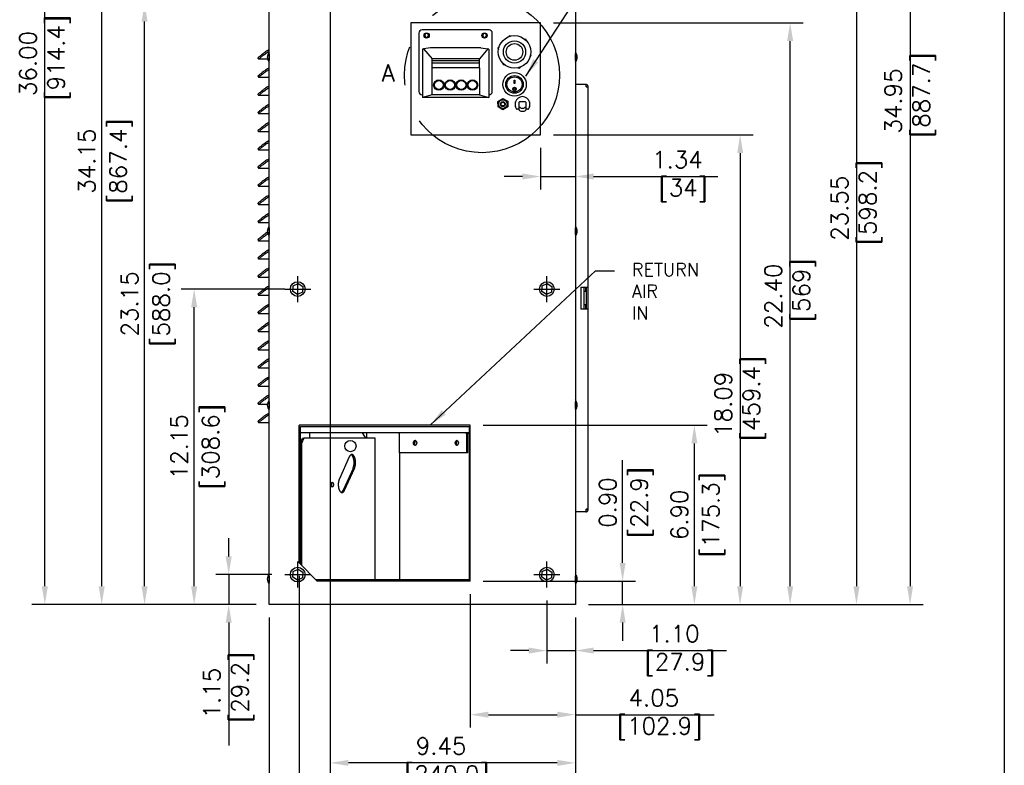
# Model space of a CAD drawing. Header units: inches. Extents: x -1 to 102, y 3 to 82.
# Tile 16 of 17: x 64 to 102, y 30 to 59. Entities that reach past the tile are written whole.
import ezdxf
from ezdxf.lldxf.tags import DXFTag

# ---------------------------------------------------------------- set-up
doc = ezdxf.new("R2010")
doc.units = ezdxf.units.IN
doc.header["$LTSCALE"] = 12
doc.header["$MEASUREMENT"] = 0
doc.header["$PDSIZE"] = -1
for name, pattern in [('CENTER', [2, 1.25, -0.25, 0.25, -0.25]), ('PHANTOM2', [1.25, 0.625, -0.125, 0.125, -0.125, 0.125, -0.125]), ('SLD-Solid', [0])]:
    doc.linetypes.add(name, pattern=pattern)
for name, color, linetype in [('.190X32_NUT_-_.3', 7, 'Continuous'), ('10800_NE8000-486', 7, 'Continuous'), ('20004__CHASSIS__', 7, 'Continuous'), ('CENTER LINE', 40, 'CENTER'), ('COMPRESSION_STRA', 7, 'Continuous'), ('LATCH', 7, 'Continuous'), ('phantom', 4, 'PHANTOM2'), ('POWER_CORD_RETRO', 7, 'Continuous'), ('SCREW___HEX_HEAD', 7, 'Continuous'), ('STRAIN_RELIEF__S', 7, 'Continuous'), ('SWITCH_CHERRY_RR', 7, 'Continuous'), ('WAGO_828_TERMINA', 7, 'Continuous')]:
    doc.layers.add(name, color=color, linetype=linetype)
for name, color, linetype, lineweight in [('DIMENSIONS', 140, 'SLD-Solid', 25), ('DIMENSIONS @ 1', 140, 'SLD-Solid', 25), ('TEXT', 140, 'SLD-Solid', 25), ('TEXT @ 1', 140, 'SLD-Solid', 25)]:
    doc.layers.add(name, color=color, linetype=linetype, lineweight=lineweight)
doc.styles.add('ROMANS', font='romans.shx')
tags = doc.linetypes.add('HIDDEN2', pattern=[0.1875, 0.125, -0.0625]).pattern_tags.tags
tags[6:7] = [DXFTag(74, 4), DXFTag(75, 0), DXFTag(340, '0'), DXFTag(46, 0.0), DXFTag(50, 0.0), DXFTag(44, 0.0), DXFTag(45, 0.0)]
tags[4:5] = [DXFTag(74, 4), DXFTag(75, 0), DXFTag(340, '0'), DXFTag(46, 0.0), DXFTag(50, 0.0), DXFTag(44, 0.0), DXFTag(45, 0.0)]
doc.dimstyles.new('FSTD1', dxfattribs={"dimtxt": 0.65, "dimasz": 0.7, "dimexe": 0.5, "dimexo": 0.5, "dimgap": 0.25, "dimtad": 1, "dimzin": 9, "dimdsep": 46, "dimtxsty": 'ROMANS', "dimcen": 0, "dimadec": 0, "dimazin": 0, "dimtfac": 1, "dimtmove": 0, "dimatfit": 3, "dimfxl": 0, "dimtolj": 1, "dimarcsym": 0})

# ---------------------------------------------------------------- blocks, each defined once
blk = doc.blocks.new('*D111')
at = {"layer": 'Defpoints', "color": 0}
for p in [(71.902, 37.35), (74.064, 37.35), (73.463, 36.2)]:
    blk.add_point(p, dxfattribs=at)
at = {"layer": 'DIMENSIONS', "color": 0, "lineweight": -2}
for p, q in [((71.902, 38.05), (71.902, 38.75)), ((73.564, 37.35), (71.402, 37.35)), ((71.902, 37.35), (71.902, 36.2)), ((72.963, 36.2), (71.402, 36.2)), ((71.902, 35.5), (71.902, 30.771))]:
    blk.add_line(p, q, dxfattribs=at)
at = {"layer": 'DIMENSIONS', "color": 0}
for points in [[(71.785, 38.05), (72.019, 38.05), (71.902, 37.35)], [(71.785, 35.5), (72.019, 35.5), (71.902, 36.2)]]:
    blk.add_solid(points, dxfattribs=at)
at = {"layer": 'DIMENSIONS', "color": 0, "insert": (71.902, 32.785), "char_height": 0.65, "attachment_point": 5, "rotation": 90, "style": 'ROMANS'}
blk.add_mtext('\\A1;1.15\\P [29.2]', dxfattribs=at)
blk = doc.blocks.new('*D112')
at = {"layer": 'Defpoints', "color": 0}
for p in [(70.571, 48.35), (74.563, 48.35), (73.463, 36.2)]:
    blk.add_point(p, dxfattribs=at)
at = {"layer": 'DIMENSIONS', "color": 0, "lineweight": -2}
for p, q in [((74.063, 48.35), (70.071, 48.35)), ((70.571, 36.9), (70.571, 47.65)), ((72.963, 36.2), (70.071, 36.2))]:
    blk.add_line(p, q, dxfattribs=at)
at = {"layer": 'DIMENSIONS', "color": 0}
for points in [[(70.454, 47.65), (70.688, 47.65), (70.571, 48.35)], [(70.454, 36.9), (70.688, 36.9), (70.571, 36.2)]]:
    blk.add_solid(points, dxfattribs=at)
at = {"layer": 'DIMENSIONS', "color": 0, "char_height": 0.65, "attachment_point": 5, "rotation": 90, "style": 'ROMANS'}
for s, insert in [('\\A1;12.15', (69.996, 42.275)), ('\\A1;[308.6]', (71.316, 42.275))]:
    blk.add_mtext(s, dxfattribs=dict(at, insert=insert))
blk = doc.blocks.new('*D113')
at = {"layer": 'Defpoints', "color": 0}
for p in [(68.661, 59.35), (74.064, 59.35), (73.463, 36.2)]:
    blk.add_point(p, dxfattribs=at)
at = {"layer": 'DIMENSIONS', "color": 0, "lineweight": -2}
for p, q in [((73.564, 59.35), (68.161, 59.35)), ((68.661, 36.9), (68.661, 58.65)), ((72.963, 36.2), (68.161, 36.2))]:
    blk.add_line(p, q, dxfattribs=at)
at = {"layer": 'DIMENSIONS', "color": 0}
for points in [[(68.545, 58.65), (68.778, 58.65), (68.661, 59.35)], [(68.545, 36.9), (68.778, 36.9), (68.661, 36.2)]]:
    blk.add_solid(points, dxfattribs=at)
at = {"layer": 'DIMENSIONS', "color": 0, "char_height": 0.65, "attachment_point": 5, "rotation": 90, "style": 'ROMANS'}
for s, insert in [('\\A1;[588.0]', (69.407, 47.775)), ('\\A1;23.15', (68.086, 47.775))]:
    blk.add_mtext(s, dxfattribs=dict(at, insert=insert))
blk = doc.blocks.new('*D95')
at = {"layer": 'Defpoints', "color": 0}
for p in [(67.008, 70.35), (74.064, 70.35), (73.463, 36.2)]:
    blk.add_point(p, dxfattribs=at)
at = {"layer": 'DIMENSIONS', "color": 0, "lineweight": -2}
for p, q in [((73.564, 70.35), (66.508, 70.35)), ((67.008, 36.9), (67.008, 69.65)), ((72.963, 36.2), (66.508, 36.2))]:
    blk.add_line(p, q, dxfattribs=at)
at = {"layer": 'DIMENSIONS', "color": 0}
for points in [[(66.892, 69.65), (67.125, 69.65), (67.008, 70.35)], [(66.892, 36.9), (67.125, 36.9), (67.008, 36.2)]]:
    blk.add_solid(points, dxfattribs=at)
at = {"layer": 'DIMENSIONS', "color": 0, "char_height": 0.65, "attachment_point": 5, "rotation": 90, "style": 'ROMANS'}
for s, insert in [('\\A1;34.15', (66.433, 53.275)), ('\\A1;[867.4]', (67.753, 53.275))]:
    blk.add_mtext(s, dxfattribs=dict(at, insert=insert))
blk = doc.blocks.new('*D96')
at = {"layer": 'Defpoints', "color": 0}
for p in [(81.211, 37.1), (87.083, 37.1), (85.263, 36.2)]:
    blk.add_point(p, dxfattribs=at)
at = {"layer": 'DIMENSIONS', "color": 0, "lineweight": -2}
for p, q in [((87.083, 37.8), (87.083, 41.754)), ((81.711, 37.1), (87.583, 37.1)), ((87.083, 36.2), (87.083, 37.1)), ((85.763, 36.2), (87.583, 36.2)), ((87.083, 35.5), (87.083, 34.8))]:
    blk.add_line(p, q, dxfattribs=at)
at = {"layer": 'DIMENSIONS', "color": 0}
for points in [[(86.966, 37.8), (87.199, 37.8), (87.083, 37.1)], [(86.966, 35.5), (87.199, 35.5), (87.083, 36.2)]]:
    blk.add_solid(points, dxfattribs=at)
at = {"layer": 'DIMENSIONS', "color": 0, "char_height": 0.65, "attachment_point": 5, "rotation": 90, "style": 'ROMANS'}
for s, insert in [('\\A1;[22.9]', (87.828, 40.127)), ('\\A1;0.90', (86.508, 40.127))]:
    blk.add_mtext(s, dxfattribs=dict(at, insert=insert))
blk = doc.blocks.new('*D97')
at = {"layer": 'Defpoints', "color": 0}
for p in [(81.211, 43.103), (89.847, 43.103), (85.263, 36.2)]:
    blk.add_point(p, dxfattribs=at)
at = {"layer": 'DIMENSIONS', "color": 0, "lineweight": -2}
for p, q in [((81.711, 43.103), (90.347, 43.103)), ((89.847, 36.9), (89.847, 42.403)), ((85.763, 36.2), (90.347, 36.2))]:
    blk.add_line(p, q, dxfattribs=at)
at = {"layer": 'DIMENSIONS', "color": 0}
for points in [[(89.73, 42.403), (89.964, 42.403), (89.847, 43.103)], [(89.73, 36.9), (89.964, 36.9), (89.847, 36.2)]]:
    blk.add_solid(points, dxfattribs=at)
at = {"layer": 'DIMENSIONS', "color": 0, "char_height": 0.65, "attachment_point": 5, "rotation": 90, "style": 'ROMANS'}
for s, insert in [('\\A1;[175.3]', (90.592, 39.651)), ('\\A1;6.90', (89.272, 39.651))]:
    blk.add_mtext(s, dxfattribs=dict(at, insert=insert))
blk = doc.blocks.new('*D98')
at = {"layer": 'Defpoints', "color": 0}
for p in [(83.923, 58.6), (93.538, 58.6), (85.263, 36.2)]:
    blk.add_point(p, dxfattribs=at)
at = {"layer": 'DIMENSIONS', "color": 0, "lineweight": -2}
for p, q in [((84.423, 58.6), (94.038, 58.6)), ((93.538, 36.9), (93.538, 57.9)), ((85.763, 36.2), (94.038, 36.2))]:
    blk.add_line(p, q, dxfattribs=at)
at = {"layer": 'DIMENSIONS', "color": 0}
for points in [[(93.421, 57.9), (93.655, 57.9), (93.538, 58.6)], [(93.421, 36.9), (93.655, 36.9), (93.538, 36.2)]]:
    blk.add_solid(points, dxfattribs=at)
at = {"layer": 'DIMENSIONS', "color": 0, "insert": (93.538, 48.078), "char_height": 0.65, "attachment_point": 5, "rotation": 90, "style": 'ROMANS'}
blk.add_mtext('\\A1;22.40\\P [569]', dxfattribs=at)
blk = doc.blocks.new('*D99')
at = {"layer": 'Defpoints', "color": 0}
for p in [(83.923, 54.287), (85.263, 36.2), (91.612, 36.2)]:
    blk.add_point(p, dxfattribs=at)
at = {"layer": 'DIMENSIONS', "color": 0, "lineweight": -2}
for p, q in [((84.423, 54.287), (92.112, 54.287)), ((91.612, 53.587), (91.612, 36.9)), ((85.763, 36.2), (92.112, 36.2))]:
    blk.add_line(p, q, dxfattribs=at)
at = {"layer": 'DIMENSIONS', "color": 0}
for points in [[(91.496, 53.587), (91.729, 53.587), (91.612, 54.287)], [(91.496, 36.9), (91.729, 36.9), (91.612, 36.2)]]:
    blk.add_solid(points, dxfattribs=at)
at = {"layer": 'DIMENSIONS', "color": 0, "insert": (91.612, 43.911), "char_height": 0.65, "attachment_point": 5, "rotation": 90, "style": 'ROMANS'}
blk.add_mtext('\\A1;18.09\\P [459.4]', dxfattribs=at)
blk = doc.blocks.new('*D100')
at = {"layer": 'Defpoints', "color": 0}
for p in [(82.913, 59.75), (85.263, 36.2), (96.094, 36.2)]:
    blk.add_point(p, dxfattribs=at)
at = {"layer": 'DIMENSIONS', "color": 0, "lineweight": -2}
for p, q in [((83.413, 59.75), (96.594, 59.75)), ((96.094, 59.05), (96.094, 36.9)), ((85.763, 36.2), (96.594, 36.2))]:
    blk.add_line(p, q, dxfattribs=at)
at = {"layer": 'DIMENSIONS', "color": 0}
for points in [[(95.977, 59.05), (96.211, 59.05), (96.094, 59.75)], [(95.977, 36.9), (96.211, 36.9), (96.094, 36.2)]]:
    blk.add_solid(points, dxfattribs=at)
at = {"layer": 'DIMENSIONS', "color": 0, "insert": (96.094, 51.461), "char_height": 0.65, "attachment_point": 5, "rotation": 90, "style": 'ROMANS'}
blk.add_mtext('\\A1;23.55\\P [598.2]', dxfattribs=at)
blk = doc.blocks.new('*D101')
at = {"layer": 'Defpoints', "color": 0}
for p in [(82.913, 71.15), (85.263, 36.2), (98.16, 36.2)]:
    blk.add_point(p, dxfattribs=at)
at = {"layer": 'DIMENSIONS', "color": 0, "lineweight": -2}
for p, q in [((83.413, 71.15), (98.66, 71.15)), ((98.16, 70.45), (98.16, 36.9)), ((85.763, 36.2), (98.66, 36.2))]:
    blk.add_line(p, q, dxfattribs=at)
at = {"layer": 'DIMENSIONS', "color": 0}
for points in [[(98.043, 70.45), (98.276, 70.45), (98.16, 71.15)], [(98.043, 36.9), (98.276, 36.9), (98.16, 36.2)]]:
    blk.add_solid(points, dxfattribs=at)
at = {"layer": 'DIMENSIONS', "color": 0, "insert": (98.16, 55.594), "char_height": 0.65, "attachment_point": 5, "rotation": 90, "style": 'ROMANS'}
blk.add_mtext('\\A1;34.95\\P [887.7]', dxfattribs=at)
blk = doc.blocks.new('*D102')
at = {"layer": 'Defpoints', "color": 0}
for p in [(64.817, 72.2), (73.463, 72.2), (73.463, 36.2)]:
    blk.add_point(p, dxfattribs=at)
at = {"layer": 'DIMENSIONS', "color": 0, "lineweight": -2}
for p, q in [((72.963, 72.2), (64.317, 72.2)), ((64.817, 36.9), (64.817, 71.5)), ((72.963, 36.2), (64.317, 36.2))]:
    blk.add_line(p, q, dxfattribs=at)
at = {"layer": 'DIMENSIONS', "color": 0}
for points in [[(64.701, 71.5), (64.934, 71.5), (64.817, 72.2)], [(64.701, 36.9), (64.934, 36.9), (64.817, 36.2)]]:
    blk.add_solid(points, dxfattribs=at)
at = {"layer": 'DIMENSIONS', "color": 0, "insert": (64.817, 57.037), "char_height": 0.65, "attachment_point": 5, "rotation": 90, "style": 'ROMANS'}
blk.add_mtext('\\A1;36.00\\P [914.4]', dxfattribs=at)
blk = doc.blocks.new('*D103')
at = {"layer": 'Defpoints', "color": 0}
for p in [(81.211, 37.1), (85.263, 36.2), (81.211, 31.955)]:
    blk.add_point(p, dxfattribs=at)
at = {"layer": 'DIMENSIONS', "color": 0, "lineweight": -2}
for p, q in [((81.211, 36.6), (81.211, 31.455)), ((85.263, 35.7), (85.263, 31.455)), ((81.911, 31.955), (84.563, 31.955)), ((85.263, 31.955), (90.61, 31.955))]:
    blk.add_line(p, q, dxfattribs=at)
at = {"layer": 'DIMENSIONS', "color": 0}
for points in [[(81.911, 32.072), (81.911, 31.839), (81.211, 31.955)], [(84.563, 32.072), (84.563, 31.839), (85.263, 31.955)]]:
    blk.add_solid(points, dxfattribs=at)
at = {"layer": 'DIMENSIONS', "color": 0, "insert": (88.287, 31.955), "char_height": 0.65, "attachment_point": 5, "style": 'ROMANS'}
blk.add_mtext('\\A1;4.05\\P [102.9]', dxfattribs=at)
blk = doc.blocks.new('*D104')
at = {"layer": 'Defpoints', "color": 0}
for p in [(74.614, 37.8), (85.263, 36.2), (74.614, 27.657)]:
    blk.add_point(p, dxfattribs=at)
at = {"layer": 'DIMENSIONS', "color": 0, "lineweight": -2}
for p, q in [((74.614, 37.3), (74.614, 27.157)), ((85.263, 35.7), (85.263, 27.157)), ((84.563, 27.657), (75.314, 27.657))]:
    blk.add_line(p, q, dxfattribs=at)
at = {"layer": 'DIMENSIONS', "color": 0}
for points in [[(75.314, 27.773), (75.314, 27.54), (74.614, 27.657)], [(84.563, 27.773), (84.563, 27.54), (85.263, 27.657)]]:
    blk.add_solid(points, dxfattribs=at)
at = {"layer": 'DIMENSIONS', "color": 0, "char_height": 0.65, "attachment_point": 5, "style": 'ROMANS'}
for s, insert in [('\\A1;10.65', (79.939, 28.232)), ('\\A1;[270.5]', (79.939, 26.911))]:
    blk.add_mtext(s, dxfattribs=dict(at, insert=insert))
blk = doc.blocks.new('*D106')
at = {"layer": 'Defpoints', "color": 0}
for p in [(73.463, 36.2), (85.263, 36.2), (73.463, 24.996)]:
    blk.add_point(p, dxfattribs=at)
at = {"layer": 'DIMENSIONS', "color": 0, "lineweight": -2}
for p, q in [((73.463, 35.7), (73.463, 24.496)), ((85.263, 35.7), (85.263, 24.496)), ((84.563, 24.996), (74.163, 24.996))]:
    blk.add_line(p, q, dxfattribs=at)
at = {"layer": 'DIMENSIONS', "color": 0}
for points in [[(74.163, 25.112), (74.163, 24.879), (73.463, 24.996)], [(84.563, 25.112), (84.563, 24.879), (85.263, 24.996)]]:
    blk.add_solid(points, dxfattribs=at)
at = {"layer": 'DIMENSIONS', "color": 0, "insert": (77.88, 24.996), "char_height": 0.65, "attachment_point": 5, "style": 'ROMANS'}
blk.add_mtext('\\A1;11.80\\P [299.7]', dxfattribs=at)
blk = doc.blocks.new('*D107')
at = {"layer": 'Defpoints', "color": 0}
for p in [(84.163, 36.85), (85.263, 36.2), (84.163, 34.424)]:
    blk.add_point(p, dxfattribs=at)
at = {"layer": 'DIMENSIONS', "color": 0, "lineweight": -2}
for p, q in [((84.163, 36.35), (84.163, 33.924)), ((85.263, 35.7), (85.263, 33.924)), ((83.463, 34.424), (82.763, 34.424)), ((84.163, 34.424), (85.263, 34.424)), ((85.963, 34.424), (91.089, 34.424))]:
    blk.add_line(p, q, dxfattribs=at)
at = {"layer": 'DIMENSIONS', "color": 0}
for points in [[(83.463, 34.541), (83.463, 34.307), (84.163, 34.424)], [(85.963, 34.541), (85.963, 34.307), (85.263, 34.424)]]:
    blk.add_solid(points, dxfattribs=at)
at = {"layer": 'DIMENSIONS', "color": 0, "insert": (89.075, 34.424), "char_height": 0.65, "attachment_point": 5, "style": 'ROMANS'}
blk.add_mtext('\\A1;1.10\\P [27.9]', dxfattribs=at)
blk = doc.blocks.new('*D109')
at = {"layer": 'Defpoints', "color": 0}
for p in [(75.813, 60.734), (85.263, 36.173), (75.813, 30.098)]:
    blk.add_point(p, dxfattribs=at)
at = {"layer": 'DIMENSIONS', "color": 0, "lineweight": -2}
for p, q in [((75.813, 60.234), (75.813, 29.598)), ((85.263, 35.673), (85.263, 29.598)), ((84.563, 30.098), (76.513, 30.098))]:
    blk.add_line(p, q, dxfattribs=at)
at = {"layer": 'DIMENSIONS', "color": 0}
for points in [[(76.513, 30.214), (76.513, 29.981), (75.813, 30.098)], [(84.563, 30.214), (84.563, 29.981), (85.263, 30.098)]]:
    blk.add_solid(points, dxfattribs=at)
at = {"layer": 'DIMENSIONS', "color": 0, "insert": (80.088, 30.098), "char_height": 0.65, "attachment_point": 5, "style": 'ROMANS'}
blk.add_mtext('\\A1;9.45\\P [240.0]', dxfattribs=at)
blk = doc.blocks.new('*D110')
at = {"layer": 'Defpoints', "color": 0}
for p in [(78.923, 77.216), (85.263, 72.2), (78.923, 58.6)]:
    blk.add_point(p, dxfattribs=at)
at = {"layer": 'DIMENSIONS', "color": 0, "lineweight": -2}
for p, q in [((78.923, 59.1), (78.923, 77.716)), ((85.263, 72.7), (85.263, 77.716)), ((84.563, 77.216), (79.623, 77.216))]:
    blk.add_line(p, q, dxfattribs=at)
at = {"layer": 'DIMENSIONS', "color": 0}
for points in [[(79.623, 77.332), (79.623, 77.099), (78.923, 77.216)], [(84.563, 77.332), (84.563, 77.099), (85.263, 77.216)]]:
    blk.add_solid(points, dxfattribs=at)
at = {"layer": 'DIMENSIONS', "color": 0, "insert": (82.312, 77.216), "char_height": 0.65, "attachment_point": 5, "style": 'ROMANS'}
blk.add_mtext('\\A1;6.34\\P [161.0]', dxfattribs=at)
blk = doc.blocks.new('*D114')
at = {"layer": 'Defpoints', "color": 0}
for p in [(83.923, 54.287), (85.263, 53.093), (83.923, 52.685)]:
    blk.add_point(p, dxfattribs=at)
at = {"layer": 'DIMENSIONS', "color": 0, "lineweight": -2}
for p, q in [((83.923, 53.787), (83.923, 52.185)), ((83.223, 52.685), (82.523, 52.685)), ((83.923, 52.685), (85.263, 52.685)), ((85.263, 52.593), (85.263, 52.185)), ((85.963, 52.685), (90.746, 52.685))]:
    blk.add_line(p, q, dxfattribs=at)
at = {"layer": 'DIMENSIONS', "color": 0}
for points in [[(83.223, 52.801), (83.223, 52.568), (83.923, 52.685)], [(85.963, 52.801), (85.963, 52.568), (85.263, 52.685)]]:
    blk.add_solid(points, dxfattribs=at)
at = {"layer": 'DIMENSIONS', "color": 0, "insert": (89.196, 52.685), "char_height": 0.65, "attachment_point": 5, "style": 'ROMANS'}
blk.add_mtext('\\A1;1.34\\P [34]', dxfattribs=at)

msp = doc.modelspace()

# ---------------------------------------------------------------- linework, layer by layer
at = {"layer": '.190X32_NUT_-_.3', "color": 7, "linetype": 'Continuous'}
for p, q in [((82.279, 55.579), (82.466, 55.689)), ((82.281, 55.363), (82.279, 55.579)), ((82.466, 55.689), (82.654, 55.583)), ((82.654, 55.583), (82.656, 55.366)), ((82.47, 55.256), (82.281, 55.363)), ((82.656, 55.366), (82.47, 55.256))]:
    msp.add_line(p, q, dxfattribs=at)
msp.add_circle((82.468, 55.473), 0.17, dxfattribs=at)
for p, q in [((73.463, 36.2), (73.463, 72.2)), ((85.263, 72.2), (85.263, 36.2)), ((73.393, 57.533), (73.463, 57.582)), ((73.426, 57.485), (73.463, 57.511)), ((73.027, 57.247), (73.06, 57.199)), ((73.399, 57.199), (73.062, 57.199)), ((73.027, 56.547), (73.06, 56.499)), ((73.393, 56.833), (73.463, 56.882)), ((73.426, 56.785), (73.463, 56.811)), ((73.463, 56.499), (73.062, 56.499)), ((73.393, 56.133), (73.463, 56.182)), ((85.674, 56.228), (85.263, 56.228)), ((85.674, 56.135), (85.674, 56.228)), ((73.027, 55.847), (73.06, 55.799)), ((73.463, 55.799), (73.062, 55.799)), ((73.426, 56.085), (73.463, 56.111)), ((85.675, 56.135), (85.674, 56.135)), ((85.674, 56.135), (85.675, 56.135)), ((85.675, 56.135), (85.759, 56.135)), ((85.759, 48.425), (85.759, 56.135)), ((73.393, 55.433), (73.463, 55.482)), ((73.426, 55.385), (73.463, 55.411)), ((73.027, 55.147), (73.06, 55.099)), ((73.463, 55.099), (73.062, 55.099)), ((73.393, 54.733), (73.463, 54.782)), ((73.426, 54.685), (73.463, 54.711)), ((73.027, 54.447), (73.06, 54.399)), ((73.463, 54.399), (73.062, 54.399)), ((73.393, 54.033), (73.463, 54.082)), ((73.426, 53.985), (73.463, 54.011)), ((73.027, 53.747), (73.06, 53.699)), ((73.463, 53.699), (73.062, 53.699)), ((73.393, 53.333), (73.463, 53.382)), ((73.426, 53.285), (73.463, 53.311)), ((73.027, 53.047), (73.06, 52.999)), ((73.463, 52.999), (73.062, 52.999)), ((73.393, 52.633), (73.463, 52.682)), ((73.426, 52.585), (73.463, 52.611)), ((73.027, 52.347), (73.06, 52.299)), ((73.463, 52.299), (73.062, 52.299)), ((73.027, 51.647), (73.06, 51.599)), ((73.393, 51.933), (73.463, 51.982)), ((73.426, 51.885), (73.463, 51.911)), ((73.463, 51.599), (73.062, 51.599)), ((73.393, 51.233), (73.463, 51.282)), ((73.027, 50.947), (73.06, 50.899)), ((73.463, 50.899), (73.062, 50.899)), ((73.426, 51.185), (73.463, 51.211)), ((73.027, 50.247), (73.06, 50.199)), ((73.463, 50.199), (73.062, 50.199)), ((73.393, 49.833), (73.463, 49.882)), ((73.426, 49.785), (73.463, 49.811)), ((73.027, 49.547), (73.06, 49.499)), ((73.463, 49.499), (73.062, 49.499)), ((73.393, 49.133), (73.463, 49.182)), ((73.426, 49.085), (73.463, 49.111)), ((73.027, 48.847), (73.06, 48.799)), ((73.463, 48.799), (73.062, 48.799)), ((73.393, 48.433), (73.463, 48.482)), ((73.426, 48.385), (73.463, 48.411)), ((74.371, 48.252), (74.383, 48.467)), ((74.551, 48.135), (74.371, 48.252)), ((74.383, 48.467), (74.575, 48.565)), ((74.743, 48.232), (74.551, 48.135)), ((74.575, 48.565), (74.755, 48.447)), ((74.755, 48.447), (74.743, 48.232)), ((83.971, 48.252), (83.983, 48.467)), ((84.151, 48.135), (83.971, 48.252)), ((83.983, 48.467), (84.175, 48.565)), ((84.343, 48.232), (84.151, 48.135)), ((84.175, 48.565), (84.355, 48.447)), ((84.355, 48.447), (84.343, 48.232)), ((85.468, 48.425), (85.675, 48.425)), ((85.468, 48.425), (85.468, 47.575)), ((85.603, 47.575), (85.603, 48.425)), ((85.648, 48.25), (85.603, 48.25)), ((85.648, 48.425), (85.648, 48.25)), ((85.675, 48.425), (85.759, 48.425)), ((85.683, 48.425), (85.683, 47.575)), ((85.745, 48.425), (85.745, 47.575)), ((73.027, 48.147), (73.06, 48.099)), ((73.463, 48.099), (73.062, 48.099)), ((73.027, 47.447), (73.06, 47.399)), ((73.393, 47.733), (73.463, 47.782)), ((73.426, 47.685), (73.463, 47.711)), ((85.675, 47.575), (85.468, 47.575)), ((85.603, 47.75), (85.648, 47.75)), ((85.648, 47.75), (85.648, 47.575)), ((85.759, 47.575), (85.675, 47.575)), ((85.759, 39.865), (85.759, 47.575)), ((73.463, 47.399), (73.062, 47.399)), ((73.393, 47.033), (73.463, 47.082)), ((73.027, 46.747), (73.06, 46.699)), ((73.463, 46.699), (73.062, 46.699)), ((73.426, 46.985), (73.463, 47.011)), ((73.393, 46.333), (73.463, 46.382)), ((73.426, 46.285), (73.463, 46.311)), ((73.027, 46.047), (73.06, 45.999)), ((73.463, 45.999), (73.062, 45.999)), ((73.393, 45.633), (73.463, 45.682)), ((73.426, 45.585), (73.463, 45.611)), ((73.027, 45.347), (73.06, 45.299)), ((73.463, 45.299), (73.062, 45.299)), ((73.393, 44.933), (73.463, 44.982)), ((73.426, 44.885), (73.463, 44.911)), ((73.027, 44.647), (73.06, 44.599)), ((73.463, 44.599), (73.062, 44.599)), ((73.393, 44.233), (73.463, 44.282)), ((73.426, 44.185), (73.463, 44.211)), ((73.027, 43.947), (73.06, 43.899)), ((73.389, 43.899), (73.062, 43.899)), ((73.393, 43.533), (73.463, 43.582)), ((73.426, 43.485), (73.463, 43.511)), ((73.027, 43.247), (73.06, 43.199)), ((73.463, 43.199), (73.062, 43.199)), ((74.614, 37.8), (74.614, 43.103)), ((81.211, 43.103), (74.614, 43.103)), ((74.666, 37.75), (74.666, 43.053)), ((74.666, 43.053), (81.163, 43.053)), ((81.163, 43.053), (81.163, 37.15)), ((81.211, 37.1), (81.211, 43.103)), ((81.163, 42.806), (74.666, 42.806)), ((74.666, 42.427), (74.746, 42.602)), ((74.801, 42.602), (74.71, 42.402)), ((74.746, 42.602), (74.801, 42.602)), ((77.543, 42.602), (74.801, 42.602)), ((75.014, 42.775), (75.014, 42.602)), ((77.054, 42.797), (77.054, 42.806)), ((77.076, 42.775), (77.175, 42.602)), ((77.229, 42.602), (77.229, 42.806)), ((77.543, 42.602), (77.553, 42.602)), ((77.553, 37.15), (77.553, 42.602)), ((78.48, 42.043), (78.48, 42.775)), ((81.07, 42.775), (81.07, 42.043)), ((81.096, 42.798), (81.163, 42.798)), ((81.099, 42.775), (81.099, 42.043)), ((74.71, 42.402), (74.666, 42.402)), ((74.71, 42.402), (74.71, 37.705)), ((79.076, 42.347), (79.076, 42.443)), ((80.683, 42.347), (80.683, 42.443)), ((76.548, 41.883), (76.167, 41.044)), ((81.07, 42.043), (78.48, 42.043)), ((78.5, 37.15), (78.5, 42.043)), ((81.099, 42.043), (81.07, 42.043)), ((76.693, 41.441), (76.312, 40.602)), ((76.368, 40.602), (76.749, 41.441)), ((75.868, 40.797), (75.85, 40.837)), ((85.675, 39.775), (85.675, 39.865)), ((85.738, 39.865), (85.675, 39.865)), ((85.69, 39.865), (85.675, 39.865)), ((85.69, 39.865), (85.738, 39.865)), ((85.759, 39.865), (85.738, 39.865)), ((85.263, 39.775), (85.675, 39.775)), ((85.666, 39.772), (85.292, 39.772)), ((74.383, 37.467), (74.575, 37.565)), ((74.575, 37.565), (74.755, 37.447)), ((75.314, 37.1), (74.614, 37.8)), ((75.266, 37.15), (74.666, 37.75)), ((83.984, 37.467), (84.176, 37.565)), ((84.176, 37.565), (84.356, 37.447)), ((74.371, 37.252), (74.383, 37.467)), ((74.551, 37.135), (74.371, 37.252)), ((74.743, 37.232), (74.551, 37.135)), ((74.755, 37.447), (74.743, 37.232)), ((83.972, 37.252), (83.984, 37.467)), ((84.152, 37.135), (83.972, 37.252)), ((84.345, 37.232), (84.152, 37.135)), ((84.356, 37.447), (84.345, 37.232)), ((81.163, 37.15), (75.266, 37.15)), ((81.211, 37.1), (75.314, 37.1)), ((85.263, 36.2), (73.463, 36.2))]:
    msp.add_line(p, q)
for centre, radius in [((74.563, 48.35), 0.282), ((84.163, 48.35), 0.282), ((76.595, 42.3), 0.216), ((74.563, 37.35), 0.282), ((84.164, 37.35), 0.282)]:
    msp.add_circle(centre, radius)
for centre, radius, start, end in [((73.692, 57.279), 0.303, 138.3965, 221.6035), ((85.034, 57.279), 0.303, 318.3942, 41.6058), ((73.692, 50.579), 0.303, 138.3965, 221.6035), ((85.034, 50.579), 0.303, 318.3942, 41.6058), ((73.692, 43.879), 0.303, 138.3965, 221.6035), ((85.034, 43.879), 0.303, 318.9601, 41.0399), ((76.932, 42.656), 0.187, 39.7767, 49.228), ((76.671, 42.624), 0.432, 20.4509, 24.9667), ((73.692, 37.179), 0.303, 138.3965, 221.6035), ((85.034, 37.179), 0.303, 318.9601, 41.0399)]:
    msp.add_arc(centre, radius, start, end)
for centre, ratio in [((79.087, 42.421), 0.642788), ((80.694, 42.421), 0.642788), ((75.892, 40.817), 0.45399)]:
    msp.add_ellipse(centre, major_axis=(0, -0.0965), ratio=ratio)
for points, weights in [([(73.393, 57.533), (73.013, 57.266), (73.027, 57.247)], [1, 0.73194370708, 1]), ([(73.426, 57.485), (73.018, 57.199), (73.062, 57.199)], [1, 0.707106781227, 1]), ([(73.463, 57.406), (73.455, 57.279), (73.463, 57.151)], [1, 0.803270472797, 1]), ([(85.263, 57.15), (85.271, 57.279), (85.263, 57.407)], [1, 0.800344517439, 1]), ([(73.393, 56.833), (73.013, 56.566), (73.027, 56.547)], [1, 0.73194370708, 1]), ([(73.426, 56.785), (73.018, 56.499), (73.062, 56.499)], [1, 0.707106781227, 1]), ([(85.263, 56.247), (85.27, 56.228), (85.292, 56.228)], [1, 0.82499705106, 1]), ([(85.263, 56.239), (85.267, 56.232), (85.276, 56.228)], [1, 0.956695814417, 1]), ([(85.759, 56.135), (85.759, 56.22), (85.674, 56.227)], [1, 0.737073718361, 1]), ([(85.697, 56.135), (85.697, 56.158), (85.674, 56.164)], [1, 0.793640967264, 1]), ([(73.393, 56.133), (73.013, 55.866), (73.027, 55.847)], [1, 0.731943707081, 1]), ([(73.426, 56.085), (73.018, 55.799), (73.062, 55.799)], [1, 0.707106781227, 1]), ([(73.393, 55.433), (73.013, 55.166), (73.027, 55.147)], [1, 0.73194370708, 1]), ([(73.426, 55.385), (73.018, 55.099), (73.062, 55.099)], [1, 0.707106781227, 1]), ([(73.393, 54.733), (73.013, 54.466), (73.027, 54.447)], [1, 0.731943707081, 1]), ([(73.426, 54.685), (73.018, 54.399), (73.062, 54.399)], [1, 0.707106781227, 1]), ([(73.393, 54.033), (73.013, 53.766), (73.027, 53.747)], [1, 0.731943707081, 1]), ([(73.426, 53.985), (73.018, 53.699), (73.062, 53.699)], [1, 0.707106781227, 1]), ([(73.393, 53.333), (73.013, 53.066), (73.027, 53.047)], [1, 0.731943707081, 1]), ([(73.426, 53.285), (73.018, 52.999), (73.062, 52.999)], [1, 0.707106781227, 1]), ([(73.393, 52.633), (73.013, 52.366), (73.027, 52.347)], [1, 0.731943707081, 1]), ([(73.426, 52.585), (73.018, 52.299), (73.062, 52.299)], [1, 0.707106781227, 1]), ([(73.393, 51.933), (73.013, 51.666), (73.027, 51.647)], [1, 0.73194370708, 1]), ([(73.426, 51.885), (73.018, 51.599), (73.062, 51.599)], [1, 0.707106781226, 1]), ([(73.393, 51.233), (73.013, 50.966), (73.027, 50.947)], [1, 0.73194370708, 1]), ([(73.426, 51.185), (73.018, 50.899), (73.062, 50.899)], [1, 0.707106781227, 1]), ([(73.393, 50.533), (73.013, 50.266), (73.027, 50.247)], [1, 0.731943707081, 1]), ([(73.408, 50.472), (73.02, 50.199), (73.062, 50.199)], [1, 0.722986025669, 1]), ([(73.463, 50.706), (73.455, 50.579), (73.463, 50.451)], [1, 0.803270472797, 1]), ([(85.263, 50.45), (85.271, 50.579), (85.263, 50.707)], [1, 0.800344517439, 1]), ([(73.393, 49.833), (73.013, 49.566), (73.027, 49.547)], [1, 0.73194370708, 1]), ([(73.426, 49.785), (73.018, 49.499), (73.062, 49.499)], [1, 0.707106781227, 1]), ([(73.393, 49.133), (73.013, 48.866), (73.027, 48.847)], [1, 0.73194370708, 1]), ([(73.426, 49.085), (73.018, 48.799), (73.062, 48.799)], [1, 0.707106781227, 1]), ([(73.393, 48.433), (73.013, 48.166), (73.027, 48.147)], [1, 0.731943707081, 1]), ([(73.426, 48.385), (73.018, 48.099), (73.062, 48.099)], [1, 0.707106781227, 1]), ([(73.393, 47.733), (73.013, 47.466), (73.027, 47.447)], [1, 0.731943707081, 1]), ([(73.426, 47.685), (73.018, 47.399), (73.062, 47.399)], [1, 0.707106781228, 1]), ([(73.393, 47.033), (73.013, 46.766), (73.027, 46.747)], [1, 0.731943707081, 1]), ([(73.426, 46.985), (73.018, 46.699), (73.062, 46.699)], [1, 0.707106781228, 1]), ([(73.393, 46.333), (73.013, 46.066), (73.027, 46.047)], [1, 0.73194370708, 1]), ([(73.426, 46.285), (73.018, 45.999), (73.062, 45.999)], [1, 0.707106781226, 1]), ([(73.393, 45.633), (73.013, 45.366), (73.027, 45.347)], [1, 0.731943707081, 1]), ([(73.426, 45.585), (73.018, 45.299), (73.062, 45.299)], [1, 0.707106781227, 1]), ([(73.393, 44.933), (73.013, 44.666), (73.027, 44.647)], [1, 0.731943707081, 1]), ([(73.426, 44.885), (73.018, 44.599), (73.062, 44.599)], [1, 0.707106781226, 1]), ([(73.393, 44.233), (73.013, 43.966), (73.027, 43.947)], [1, 0.73194370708, 1]), ([(73.426, 44.185), (73.018, 43.899), (73.062, 43.899)], [1, 0.707106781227, 1]), ([(73.463, 44.006), (73.455, 43.879), (73.463, 43.751)], [1, 0.803270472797, 1]), ([(85.263, 43.75), (85.271, 43.879), (85.263, 44.007)], [1, 0.800344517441, 1]), ([(73.393, 43.533), (73.013, 43.266), (73.027, 43.247)], [1, 0.731943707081, 1]), ([(73.426, 43.485), (73.018, 43.199), (73.062, 43.199)], [1, 0.707106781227, 1]), ([(75.045, 42.806), (75.014, 42.806), (75.014, 42.775)], [1, 0.707106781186, 1]), ([(78.48, 42.775), (78.48, 42.806), (78.456, 42.806)], [1, 0.707106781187, 1]), ([(79.094, 42.512), (79.076, 42.483), (79.076, 42.443)], [1, 0.927455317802, 1]), ([(80.701, 42.512), (80.683, 42.483), (80.683, 42.443)], [1, 0.927455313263, 1]), ([(81.07, 42.775), (81.07, 42.806), (81.047, 42.806)], [1, 0.707106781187, 1]), ([(81.099, 42.775), (81.099, 42.791), (81.094, 42.806)], [1, 0.972574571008, 1]), ([(75.86, 40.751), (75.878, 40.817), (75.86, 40.883)], [1, 0.863003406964, 1]), ([(75.865, 40.742), (75.907, 40.817), (75.865, 40.892)], [1, 0.630555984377, 1]), ([(76.24, 40.516), (76.282, 40.535), (76.312, 40.602)], [1, 0.956884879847, 1]), ([(85.666, 39.772), (85.759, 39.772), (85.759, 39.865)], [1, 0.707106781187, 1]), ([(85.675, 39.835), (85.697, 39.842), (85.697, 39.865)], [1, 0.803661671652, 1]), ([(85.289, 39.775), (85.272, 39.775), (85.263, 39.76)], [1, 0.867382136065, 1]), ([(85.292, 39.772), (85.27, 39.772), (85.263, 39.752)], [1, 0.82499705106, 1]), ([(73.463, 37.306), (73.455, 37.179), (73.463, 37.051)], [1, 0.803270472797, 1]), ([(85.263, 37.05), (85.271, 37.179), (85.263, 37.307)], [1, 0.800344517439, 1])]:
    msp.add_rational_spline(points, weights, degree=2)
msp.add_open_spline([(77.054, 42.797), (77.053, 42.803), (77.052, 42.806), (77.051, 42.806)], degree=3)
for points, weights in [([(79.101, 42.515), (79.054, 42.498), (79.054, 42.421), (79.054, 42.345), (79.101, 42.328)], [1, 0.784754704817, 1, 0.784754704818, 1]), ([(80.708, 42.515), (80.66, 42.498), (80.66, 42.421), (80.66, 42.345), (80.708, 42.328)], [1, 0.784754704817, 1, 0.784754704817, 1]), ([(76.749, 41.441), (76.849, 41.662), (76.749, 41.883), (76.648, 42.107), (76.548, 41.883)], [1, 0.707106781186, 1, 0.707106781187, 1]), ([(76.693, 41.441), (76.754, 41.573), (76.729, 41.753), (76.704, 41.932), (76.621, 41.971)], [1, 0.857679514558, 1, 0.857679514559, 1]), ([(76.167, 41.044), (76.067, 40.823), (76.167, 40.602), (76.267, 40.381), (76.368, 40.602)], [1, 0.707106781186, 1, 0.707106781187, 1])]:
    msp.add_rational_spline(points, weights, degree=2, knots=[0, 0, 0, 0.5, 0.5, 1, 1, 1])
at = {"layer": '10800_NE8000-486', "color": 7, "linetype": 'Continuous'}
for p, q in [((83.923, 58.6), (78.923, 58.6)), ((78.923, 58.6), (78.923, 54.287)), ((83.923, 54.287), (83.923, 58.6)), ((78.923, 54.287), (83.923, 54.287))]:
    msp.add_line(p, q, dxfattribs=at)
at = {"layer": '20004__CHASSIS__', "color": 7, "linetype": 'Continuous'}
for p, q in [((79.515, 58.193), (79.515, 58.187)), ((79.545, 58.187), (79.545, 58.193)), ((81.747, 58.193), (81.747, 58.187)), ((81.777, 58.187), (81.777, 58.193))]:
    msp.add_line(p, q, dxfattribs=at)
for centre, radius, start, end in [((79.53, 58.116), 0.0785, 101.016, 78.984), ((79.53, 58.116), 0.0725, 101.9405, 78.0595), ((81.762, 58.116), 0.0785, 101.016, 78.984), ((81.762, 58.116), 0.0725, 101.9405, 78.0595), ((83.224, 55.473), 0.25, 233.0793, 237.8593), ((83.224, 55.473), 0.24, 234.608, 236.4281), ((83.224, 55.473), 0.24, 303.367, 305.392), ((83.224, 55.473), 0.25, 301.8704, 306.9207)]:
    msp.add_arc(centre, radius, start, end, dxfattribs=at)
at = {"layer": 'CENTER LINE'}
for p, q in [((74.563, 47.85), (74.563, 48.85)), ((84.161, 47.85), (84.161, 48.85)), ((74.066, 48.35), (75.063, 48.35)), ((83.664, 48.35), (84.661, 48.35)), ((74.561, 36.85), (74.561, 37.85)), ((84.163, 36.85), (84.163, 37.85)), ((74.064, 37.35), (75.061, 37.35)), ((83.664, 37.35), (84.661, 37.35))]:
    msp.add_line(p, q, dxfattribs=at)
at = {"layer": 'COMPRESSION_STRA', "color": 7, "linetype": 'Continuous'}
for p, q in [((82.721, 58.108), (82.68, 58.063)), ((82.78, 58.095), (82.721, 58.108)), ((83.36, 57.966), (83.301, 57.979)), ((83.379, 57.907), (83.36, 57.966)), ((82.319, 57.67), (82.278, 57.625)), ((82.278, 57.625), (82.296, 57.567)), ((83.516, 57.296), (83.557, 57.341)), ((83.557, 57.341), (83.539, 57.399)), ((82.456, 57.058), (82.474, 57)), ((82.474, 57), (82.534, 56.987)), ((83.054, 56.871), (83.114, 56.858)), ((83.114, 56.858), (83.155, 56.903))]:
    msp.add_line(p, q, dxfattribs=at)
for radius in [0.627, 0.429, 0.32]:
    msp.add_circle((82.917, 57.483), radius, dxfattribs=at)
at = {"layer": 'LATCH', "color": 7, "linetype": 'Continuous'}
for p, q in [((83.091, 55.36), (83.121, 55.36)), ((83.091, 55.254), (83.091, 55.36)), ((83.121, 55.36), (83.131, 55.36)), ((83.131, 55.36), (83.131, 55.352)), ((83.171, 55.312), (83.276, 55.312)), ((83.316, 55.36), (83.326, 55.36)), ((83.316, 55.352), (83.316, 55.36)), ((83.326, 55.36), (83.356, 55.36)), ((83.356, 55.36), (83.356, 55.254))]:
    msp.add_line(p, q, dxfattribs=at)
for centre, radius, start, end in [((83.224, 55.437), 0.204, 227.3414, 229.5885), ((83.121, 55.254), 0.03, 180, 240.7845), ((83.224, 55.437), 0.24, 240.7845, 299.2155), ((83.171, 55.352), 0.04, 180, 270), ((83.276, 55.352), 0.04, 270, 0), ((83.326, 55.254), 0.03, 299.2155, 0), ((83.224, 55.437), 0.204, 310.4115, 313.0409)]:
    msp.add_arc(centre, radius, start, end, dxfattribs=at)
at = {"layer": 'phantom'}
msp.add_circle((81.664, 56.589), 2.988, dxfattribs=at)
at = {"layer": 'POWER_CORD_RETRO', "color": 7, "linetype": 'Continuous'}
for p, q in [((79.233, 58.211), (79.233, 55.961)), ((81.934, 58.336), (79.358, 58.336)), ((82.059, 55.961), (82.059, 58.211)), ((79.358, 55.836), (79.376, 55.836)), ((81.923, 55.836), (81.934, 55.836))]:
    msp.add_line(p, q, dxfattribs=at)
for centre in [(79.53, 58.116), (81.762, 58.116)]:
    msp.add_circle(centre, 0.101, dxfattribs=at)
for centre, start, end in [((79.358, 58.211), 90, 180), ((81.934, 58.211), 0, 90), ((79.358, 55.961), 180, 270), ((81.934, 55.961), 270, 0)]:
    msp.add_arc(centre, 0.125, start, end, dxfattribs=at)
at = {"layer": 'SCREW___HEX_HEAD', "color": 7, "linetype": 'Continuous'}
msp.add_circle((82.468, 55.473), 0.095, dxfattribs=at)
at = {"layer": 'SCREW___HEX_HEAD', "color": 7, "linetype": 'HIDDEN2'}
msp.add_circle((82.468, 55.473), 0.0695, dxfattribs=at)
at = {"layer": 'STRAIN_RELIEF__S', "color": 7, "linetype": 'Continuous'}
for p, q in [((82.95, 55.379), (82.95, 55.562)), ((83.085, 55.532), (83.085, 55.303)), ((83.333, 55.562), (83.115, 55.562)), ((83.363, 55.303), (83.363, 55.532)), ((83.498, 55.562), (83.498, 55.379)), ((82.987, 55.291), (82.953, 55.367)), ((83.085, 55.273), (83.015, 55.273)), ((83.085, 55.303), (83.085, 55.273)), ((83.363, 55.273), (83.363, 55.303)), ((83.434, 55.273), (83.363, 55.273)), ((83.496, 55.367), (83.461, 55.291))]:
    msp.add_line(p, q, dxfattribs=at)
for centre, radius, start, end in [((83.224, 55.473), 0.288, 18.0199, 161.9801), ((82.442, 52.348), 3.254, 80.4726, 81.0078), ((83.115, 55.532), 0.03, 90, 180), ((83.333, 55.532), 0.03, 0, 90), ((83.919, 52.889), 2.706, 98.938, 99.5816), ((82.98, 55.379), 0.03, 180, 204.2277), ((83.015, 55.303), 0.03, 204.2277, 270), ((83.434, 55.303), 0.03, 270, 335.7723), ((83.468, 55.379), 0.03, 335.7723, 0)]:
    msp.add_arc(centre, radius, start, end, dxfattribs=at)
at = {"layer": 'SWITCH_CHERRY_RR', "color": 7, "linetype": 'Continuous'}
for p, q in [((82.905, 56.395), (82.93, 56.395)), ((82.905, 56.27), (82.905, 56.395)), ((82.93, 56.273), (82.905, 56.273)), ((82.93, 56.27), (82.905, 56.27)), ((82.93, 56.395), (82.93, 56.27)), ((82.874, 56.06), (82.874, 56.059)), ((82.96, 56.059), (82.96, 56.06))]:
    msp.add_line(p, q, dxfattribs=at)
for centre, radius in [((82.917, 56.233), 0.453), ((82.917, 56.233), 0.339), ((82.917, 56.233), 0.29), ((82.917, 56.058), 0.0673), ((82.917, 56.059), 0.0431)]:
    msp.add_circle(centre, radius, dxfattribs=at)
msp.add_arc((82.917, 56.06), 0.0433, 0.2436, 179.7662, dxfattribs=at)
msp.add_open_spline([(82.984, 56.06), (82.984, 56.042), (82.977, 56.024), (82.953, 55.999), (82.935, 55.991), (82.9, 55.991), (82.883, 55.999), (82.858, 56.024), (82.851, 56.042), (82.85, 56.059), (82.85, 56.06), (82.85, 56.06)], degree=3, knots=[0, 0, 0, 0, 0.125, 0.125, 0.25, 0.25, 0.375, 0.375, 0.5, 0.5, 0.5011174, 0.5011174, 0.5011174, 0.5011174], dxfattribs=at)
at = {"layer": 'TEXT'}
msp.add_line((101.792, 81.572), (101.792, 3.072), dxfattribs=at)
at = {"layer": 'WAGO_828_TERMINA', "color": 7, "linetype": 'Continuous'}
for p, q in [((79.409, 57.597), (79.376, 57.593)), ((79.376, 57.593), (79.376, 55.731)), ((79.676, 57.635), (79.409, 57.597)), ((79.409, 57.597), (79.737, 57.221)), ((81.623, 57.635), (79.676, 57.635)), ((81.89, 57.597), (81.562, 57.221)), ((81.623, 57.635), (81.89, 57.597)), ((81.923, 57.593), (81.89, 57.597)), ((81.923, 57.593), (81.923, 55.731)), ((81.562, 57.221), (79.737, 57.221)), ((79.737, 57.146), (79.737, 57.221)), ((81.562, 57.146), (79.737, 57.146)), ((79.737, 57.052), (79.737, 57.146)), ((81.562, 57.052), (79.737, 57.052)), ((79.737, 56.875), (79.737, 57.052)), ((81.562, 57.146), (81.562, 57.221)), ((81.562, 57.052), (81.562, 57.146)), ((81.562, 56.875), (81.562, 57.052)), ((81.562, 56.875), (79.737, 56.875)), ((79.737, 55.886), (79.737, 56.875)), ((81.562, 56.875), (81.562, 55.886)), ((79.737, 55.826), (79.376, 55.731)), ((79.737, 55.826), (79.737, 55.886)), ((81.562, 55.826), (79.737, 55.826)), ((81.562, 55.886), (81.562, 55.826)), ((81.562, 55.826), (81.923, 55.731)), ((81.923, 55.731), (79.376, 55.731))]:
    msp.add_line(p, q, dxfattribs=at)
for centre, radius in [((80, 56.209), 0.2), ((80, 56.209), 0.17), ((80.433, 56.209), 0.2), ((80.433, 56.209), 0.17), ((80.866, 56.209), 0.2), ((80.866, 56.209), 0.17), ((81.299, 56.209), 0.2), ((81.299, 56.209), 0.17)]:
    msp.add_circle(centre, radius, dxfattribs=at)

# ---------------------------------------------------------------- texts
at = {"layer": 'TEXT', "style": 'ROMANS'}
msp.add_text('A', height=0.65, dxfattribs=at).set_placement((77.801, 56.344))
at = {"layer": 'TEXT', "insert": (87.438, 49.35), "char_height": 0.5, "attachment_point": 1, "style": 'ROMANS'}
msp.add_mtext_dynamic_manual_height_columns('RETURN\\PAIR\\PIN', width=3.1777, gutter_width=2.5, heights=[0], dxfattribs=at)

# ---------------------------------------------------------------- dimensions: what is measured, and where the dimension line sits
at = {"layer": 'DIMENSIONS @ 1'}
for base, p1, p2, override, picture, middle in [((78.923, 77.216), (85.263, 72.2), (78.923, 58.6), {"dimscale": 1, "dimzin": 1, "dimpost": '\\X', "dimtix": 0, "dimtofl": 1, "dimtmove": 0, "dimatfit": 3}, '*D110', (82.312, 77.216)), ((75.813, 30.098), (85.263, 36.173), (75.813, 60.734), {"dimscale": 1, "dimpost": '\\X', "dimtix": 0, "dimtofl": 1, "dimtmove": 0, "dimatfit": 3}, '*D109', (80.088, 30.098)), ((83.923, 52.685), (85.263, 53.093), (83.923, 54.287), {"dimscale": 1, "dimpost": '\\X', "dimtix": 0, "dimtofl": 1, "dimtmove": 0, "dimatfit": 3}, '*D114', (89.196, 52.685)), ((81.211, 31.955), (85.263, 36.2), (81.211, 37.1), {"dimscale": 1, "dimpost": '\\X', "dimtix": 0, "dimtofl": 1, "dimtmove": 0, "dimatfit": 3}, '*D103', (88.287, 31.955)), ((84.163, 34.424), (85.263, 36.2), (84.163, 36.85), {"dimscale": 1, "dimzin": 1, "dimpost": '<>\\X', "dimtix": 0, "dimtofl": 1, "dimtmove": 0, "dimatfit": 3}, '*D107', (89.075, 34.424)), ((73.463, 24.996), (85.263, 36.2), (73.463, 36.2), {"dimscale": 1, "dimzin": 1, "dimpost": '\\X', "dimtix": 0, "dimtofl": 1, "dimtmove": 0, "dimatfit": 3}, '*D106', (77.88, 24.996))]:
    dim = msp.add_linear_dim(base=base, p1=p1, p2=p2, dimstyle='FSTD1', override=override, dxfattribs=at)
    dim.commit()
    dim.dimension.update_dxf_attribs({"geometry": picture, "text_midpoint": middle, "dimtype": 128})
for base, p1, p2, override, picture, middle in [((64.817, 72.2), (73.463, 36.2), (73.463, 72.2), {"dimscale": 1, "dimzin": 1, "dimpost": '<>\\X', "dimtix": 0, "dimtofl": 1, "dimtmove": 0, "dimatfit": 3}, '*D102', (64.817, 57.037)), ((98.16, 36.2), (82.913, 71.15), (85.263, 36.2), {"dimscale": 1, "dimpost": '\\X', "dimtix": 0, "dimtofl": 1, "dimtmove": 0, "dimatfit": 3}, '*D101', (98.16, 55.594)), ((96.094, 36.2), (82.913, 59.75), (85.263, 36.2), {"dimscale": 1, "dimpost": '\\X', "dimtix": 0, "dimtofl": 1, "dimtmove": 0, "dimatfit": 3}, '*D100', (96.094, 51.461)), ((93.538, 58.6), (85.263, 36.2), (83.923, 58.6), {"dimscale": 1, "dimzin": 1, "dimpost": '\\X', "dimtix": 0, "dimtofl": 1, "dimtmove": 0, "dimatfit": 3}, '*D98', (93.538, 48.078)), ((91.612, 36.2), (83.923, 54.287), (85.263, 36.2), {"dimscale": 1, "dimzin": 1, "dimpost": '\\X', "dimtix": 0, "dimtofl": 1, "dimtmove": 0, "dimatfit": 3}, '*D99', (91.612, 43.911)), ((71.902, 37.35), (73.463, 36.2), (74.064, 37.35), {"dimscale": 1, "dimpost": '<>\\X', "dimtix": 0, "dimtofl": 1, "dimtmove": 0, "dimatfit": 3}, '*D111', (71.902, 32.785))]:
    dim = msp.add_linear_dim(base=base, p1=p1, p2=p2, angle=90, dimstyle='FSTD1', override=override, dxfattribs=at)
    dim.commit()
    dim.dimension.update_dxf_attribs({"geometry": picture, "text_midpoint": middle, "dimtype": 128})
for base, p1, p2, override, picture, middle in [((67.008, 70.35), (73.463, 36.2), (74.064, 70.35), {"dimscale": 1, "dimpost": '<>\\X', "dimtix": 0, "dimtofl": 1, "dimtmove": 0, "dimatfit": 3}, '*D95', (67.008, 53.275)), ((68.661, 59.35), (73.463, 36.2), (74.064, 59.35), {"dimscale": 1, "dimpost": '<>\\X', "dimtix": 0, "dimtofl": 1, "dimtmove": 0, "dimatfit": 3}, '*D113', (68.661, 47.775)), ((70.571, 48.35), (73.463, 36.2), (74.563, 48.35), {"dimscale": 1, "dimpost": '<>\\X', "dimtix": 0, "dimtofl": 1, "dimtmove": 0, "dimatfit": 3}, '*D112', (70.571, 42.275)), ((89.847, 43.103), (85.263, 36.2), (81.211, 43.103), {"dimscale": 1, "dimzin": 1, "dimpost": '\\X', "dimtix": 0, "dimtofl": 1, "dimtmove": 0, "dimatfit": 3}, '*D97', (89.847, 39.651)), ((87.083, 37.1), (85.263, 36.2), (81.211, 37.1), {"dimscale": 1, "dimzin": 1, "dimpost": '\\X', "dimtix": 0, "dimtofl": 1, "dimtmove": 0, "dimatfit": 3}, '*D96', (87.083, 40.127))]:
    dim = msp.add_linear_dim(base=base, p1=p1, p2=p2, angle=90, dimstyle='FSTD1', override=override, dxfattribs=at)
    dim.commit()
    dim.dimension.update_dxf_attribs({"geometry": picture, "text_midpoint": middle})
dim = msp.add_linear_dim(base=(74.614, 27.657), p1=(85.263, 36.2), p2=(74.614, 37.8), dimstyle='FSTD1', override={"dimscale": 1, "dimpost": '<>\\X', "dimtix": 0, "dimtofl": 1, "dimtmove": 0, "dimatfit": 3}, dxfattribs=at)
dim.commit()
dim.dimension.update_dxf_attribs({"geometry": '*D104', "text_midpoint": (79.939, 27.657)})

# ---------------------------------------------------------------- leaders
at = {"layer": 'TEXT @ 1'}
for points in [[(83.351, 56.555), (88.342, 64.173), (89.45, 64.173)], [(79.678, 43.12), (86.038, 49.057), (86.776, 49.057)]]:
    msp.add_leader(points, dimstyle='FSTD1', override={"dimscale": 1}, dxfattribs=at)

doc.saveas('drawing.dxf')
